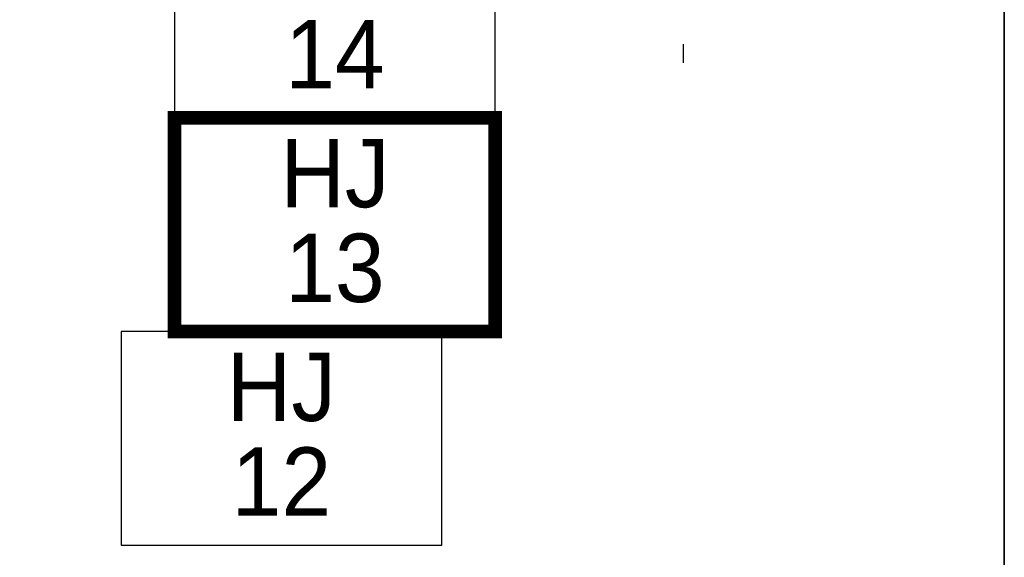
# Model space of a CAD drawing. Header units: metres. Extents: x 183400 to 184400, y 422200 to 427800.
# Tile 194 of 221: x 184128 to 184200, y 427313 to 427352. Entities that reach past the tile are written whole.
import ezdxf
from ezdxf.enums import TextEntityAlignment as Align

# ---------------------------------------------------------------- set-up
doc = ezdxf.new("R2010")
doc.units = ezdxf.units.M
for name, color, linetype in [('N_MK2', 7, 'Continuous'), ('방위표', 7, 'Continuous'), ('일람표', 7, 'Continuous')]:
    doc.layers.add(name, color=color, linetype=linetype)
doc.styles.add('CGS', font='Dotum.ttf')

# ---------------------------------------------------------------- blocks, each defined once
blk = doc.blocks.new('N_MK2')
at = {"layer": '방위표', "color": 7, "linetype": 'Continuous'}
blk.add_lwpolyline([(0, -118.86), (0, -128.674)], dxfattribs=at)

msp = doc.modelspace()

# ---------------------------------------------------------------- linework, layer by layer
at = {"layer": '일람표'}
for points in [[(183600, 427000), (184200, 427000), (184200, 427400), (183600, 427400)], [(184200, 427309.794), (184124.375, 427309.794), (184124.375, 427400), (184200, 427400)]]:
    msp.add_lwpolyline(points, close=True, dxfattribs=at)
at = {"layer": '일람표', "linetype": 'Continuous', "flags": 128}
for points in [[(184139.353, 427344.65), (184162.791, 427344.65), (184162.791, 427360.275), (184139.353, 427360.275)], [(184135.447, 427313.4), (184158.885, 427313.4), (184158.885, 427329.025), (184135.447, 427329.025)]]:
    msp.add_lwpolyline(points, close=True, dxfattribs=at)
at = {"layer": '일람표', "linetype": 'Continuous', "const_width": 1, "flags": 128}
msp.add_lwpolyline([(184139.353, 427329.025), (184162.791, 427329.025), (184162.791, 427344.65), (184139.353, 427344.65)], close=True, dxfattribs=at)

# ---------------------------------------------------------------- block references
at = {"layer": 'N_MK2', "linetype": 'Continuous', "lineweight": 15, "xscale": 0.1399996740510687, "yscale": 0.1399996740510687, "zscale": 0.139999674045}
msp.add_blockref('N_MK2', (184176.519, 427366.673), dxfattribs=at)

# ---------------------------------------------------------------- texts
at = {"layer": '일람표', "linetype": 'Continuous', "style": 'CGS'}
for s, p in [('14', (184151.072, 427346.798)), ('13', (184151.072, 427331.173)), ('12', (184147.166, 427315.548))]:
    msp.add_text(s, height=5, dxfattribs=at).set_placement(p, align=Align.CENTER)
for p in [(184151.072, 427340.599), (184147.166, 427324.974)]:
    msp.add_text('HJ', height=5, dxfattribs=at).set_placement(p, align=Align.MIDDLE_CENTER)

doc.saveas('drawing.dxf')
